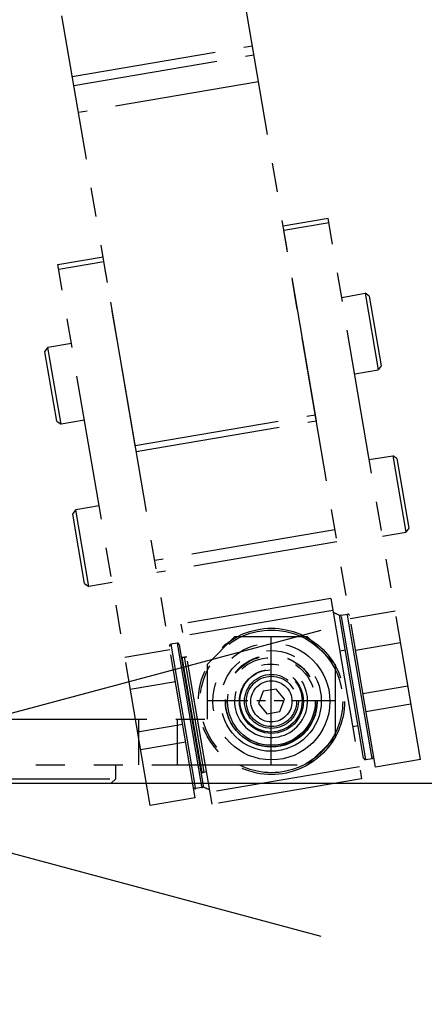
# Model space of a CAD drawing. Header units: millimetres. Extents: x 0 to 7560, y 0 to 5346.
# Tile 170 of 242: x 5322 to 5366, y 2171 to 2279. Entities that reach past the tile are written whole.
import ezdxf

# ---------------------------------------------------------------- set-up
doc = ezdxf.new("R2010")
doc.units = ezdxf.units.MM
doc.linetypes.add('CENTER', pattern=[50.8, 31.75, -6.35, 6.35, -6.35])
doc.linetypes.add('PHANTOM2', pattern=[31.75, 15.875, -3.175, 3.175, -3.175, 3.175, -3.175])
for name, color, linetype in [('DEFAULT_1', 7, 'CENTER'), ('DUMMY_BOLT_M3_8_SWPW_PBL105', 7, 'Continuous'), ('DUMMY_BOLT_M5_10_PBL106', 7, 'Continuous'), ('DUMMY_BOLT_M5_10_PBL107', 7, 'Continuous'), ('DUMMY_BOLT_M5_10_PBL109', 7, 'Continuous'), ('DUMMY_BOLT_M5_10_PBL110', 7, 'Continuous'), ('M2002401_PBL98', 7, 'Continuous'), ('M2002501_PBL1595', 7, 'Continuous'), ('M2003001_PBL1', 7, 'Continuous'), ('M2302101_PBL100', 7, 'Continuous'), ('M2302301_PBL99', 7, 'Continuous'), ('M2302501_PBL108', 7, 'Continuous'), ('M2410502_PBL135', 7, 'Continuous'), ('MISUMI_BD-13_PBL1594', 7, 'Continuous'), ('MISUMI_BD-13_PBL87', 7, 'Continuous'), ('MISUMI_BD-13_PBL88', 7, 'Continuous'), ('NSK_F687ZZ1_PBL101', 7, 'Continuous'), ('NSK_F687ZZ1_PBL102', 7, 'Continuous'), ('NSK_F687ZZ1_PBL1593', 7, 'Continuous')]:
    doc.layers.add(name, color=color, linetype=linetype)
doc.styles.add('ROMANS', font='romans.shx', dxfattribs={"oblique": 10, "bigfont": 'whgtxt.shx'})
doc.dimstyles.new('zeus', dxfattribs={"dimtxt": 30, "dimasz": 25, "dimexe": 1, "dimexo": 1, "dimgap": 10, "dimtad": 1, "dimdsep": 46, "dimtxsty": 'ROMANS', "dimcen": 0, "dimclrd": 1, "dimclre": 1, "dimclrt": 2, "dimazin": 2, "dimtfac": 1, "dimtmove": 0, "dimatfit": 3, "dimfxl": 1, "dimarcsym": 0})

# ---------------------------------------------------------------- blocks, each defined once
blk = doc.blocks.new('_Open30')
at = {"color": 0, "lineweight": -2}
for p, q in [((-1, 0.2679), (0, 0)), ((0, 0), (-1, -0.2679)), ((0, 0), (-1, 0))]:
    blk.add_line(p, q, dxfattribs=at)
blk = doc.blocks.new('*D499')
at = {"color": 1, "lineweight": -2, "ltscale": 0.3, "transparency": 16777216}
for p, q in [((4823.19, 3215.51), (5488.92, 3215.51)), ((5487.92, 3190.51), (5487.92, 2220.51)), ((5356.19, 2195.51), (5488.92, 2195.51))]:
    blk.add_line(p, q, dxfattribs=at)
at = {"color": 1, "ltscale": 0.3, "transparency": 16777216}
for points in [[(5483.76, 3190.51), (5492.09, 3190.51), (5487.92, 3215.51)], [(5483.76, 2220.51), (5492.09, 2220.51), (5487.92, 2195.51)]]:
    blk.add_solid(points, dxfattribs=at)
at = {"layer": 'Defpoints', "color": 0, "ltscale": 0.3, "transparency": 16777216}
for p in [(4822.19, 3215.51), (5355.19, 2195.51), (5487.92, 2195.51)]:
    blk.add_point(p, dxfattribs=at)
at = {"color": 2, "ltscale": 0.3, "transparency": 16777216, "insert": (5462.92, 2725.51), "char_height": 30, "attachment_point": 5, "rotation": 90, "style": 'ROMANS'}
blk.add_mtext('1020', dxfattribs=at)
blk = doc.blocks.new('*D500')
at = {"color": 1, "lineweight": -2, "ltscale": 0.3, "transparency": 16777216}
for p, q in [((5144.15, 3215.51), (5573.06, 3215.51)), ((5572.06, 3190.51), (5572.06, 2070.51)), ((5356.19, 2045.51), (5573.06, 2045.51))]:
    blk.add_line(p, q, dxfattribs=at)
at = {"color": 1, "ltscale": 0.3, "transparency": 16777216}
for points in [[(5567.89, 3190.51), (5576.22, 3190.51), (5572.06, 3215.51)], [(5567.89, 2070.51), (5576.22, 2070.51), (5572.06, 2045.51)]]:
    blk.add_solid(points, dxfattribs=at)
at = {"layer": 'Defpoints', "color": 0, "ltscale": 0.3, "transparency": 16777216}
for p in [(5143.15, 3215.51), (5355.19, 2045.51), (5572.06, 2045.51)]:
    blk.add_point(p, dxfattribs=at)
at = {"color": 2, "ltscale": 0.3, "transparency": 16777216, "insert": (5547.06, 2650.51), "char_height": 30, "attachment_point": 5, "rotation": 90, "style": 'ROMANS'}
blk.add_mtext('1170', dxfattribs=at)
blk = doc.blocks.new('*D501')
at = {"color": 1, "lineweight": -2, "ltscale": 0.3, "transparency": 16777216}
for p, q in [((5144.15, 3215.51), (5658.63, 3215.51)), ((5657.63, 3190.51), (5657.63, 1920.51)), ((5366.31, 1895.51), (5658.63, 1895.51))]:
    blk.add_line(p, q, dxfattribs=at)
at = {"color": 1, "ltscale": 0.3, "transparency": 16777216}
for points in [[(5653.46, 3190.51), (5661.79, 3190.51), (5657.63, 3215.51)], [(5653.46, 1920.51), (5661.79, 1920.51), (5657.63, 1895.51)]]:
    blk.add_solid(points, dxfattribs=at)
at = {"layer": 'Defpoints', "color": 0, "ltscale": 0.3, "transparency": 16777216}
for p in [(5143.15, 3215.51), (5365.31, 1895.51), (5657.63, 1895.51)]:
    blk.add_point(p, dxfattribs=at)
at = {"color": 2, "ltscale": 0.3, "transparency": 16777216, "insert": (5632.63, 2575.51), "char_height": 30, "attachment_point": 5, "rotation": 90, "style": 'ROMANS'}
blk.add_mtext('1320', dxfattribs=at)
blk = doc.blocks.new('A$Cbc2b6dae')
at = {"color": 6, "linetype": 'PHANTOM2', "ltscale": 0.3}
blk.add_line((64, 49), (50, 49), dxfattribs=at)
at = {"layer": 'DEFAULT_1', "color": 6, "linetype": 'PHANTOM2'}
blk.add_line((57, 42), (57, 56), dxfattribs=at)
at = {"layer": 'DUMMY_BOLT_M3_8_SWPW_PBL105', "color": 6, "linetype": 'PHANTOM2'}
for p, q in [((56.12, 50.06), (55.62, 48.71)), ((57.55, 50.3), (56.12, 50.06)), ((58.47, 49.19), (57.55, 50.3)), ((55.62, 48.71), (56.54, 47.6)), ((57.97, 47.84), (58.47, 49.19)), ((56.54, 47.6), (57.97, 47.84))]:
    blk.add_line(p, q, dxfattribs=at)
for radius in [3.5, 2.95, 2.75, 2.25]:
    blk.add_circle((57.04, 48.95), radius, dxfattribs=at)
at = {"layer": 'DUMMY_BOLT_M5_10_PBL106', "color": 6, "linetype": 'PHANTOM2'}
for p, q in [((38.18, 70.33), (35.62, 69.9)), ((35.29, 69.43), (35.62, 69.9)), ((36.58, 61.84), (35.29, 69.43)), ((37.05, 61.52), (35.62, 69.9)), ((36.58, 61.84), (37.05, 61.52)), ((39.61, 61.95), (37.05, 61.52))]:
    blk.add_line(p, q, dxfattribs=at)
at = {"layer": 'DUMMY_BOLT_M5_10_PBL107', "color": 6, "linetype": 'PHANTOM2'}
for p, q in [((67.75, 75.38), (70.32, 75.81)), ((70.78, 75.49), (70.32, 75.81)), ((70.32, 75.81), (71.75, 67.44)), ((70.78, 75.49), (72.07, 67.9)), ((72.07, 67.9), (71.75, 67.44)), ((69.18, 67), (71.75, 67.44))]:
    blk.add_line(p, q, dxfattribs=at)
at = {"layer": 'DUMMY_BOLT_M5_10_PBL109', "color": 6, "linetype": 'PHANTOM2'}
for p, q in [((32.26, 87.18), (32.59, 87.64)), ((35.15, 88.08), (32.59, 87.64)), ((34.02, 79.26), (32.59, 87.64)), ((33.56, 79.59), (32.26, 87.18)), ((36.58, 79.7), (34.02, 79.26)), ((33.56, 79.59), (34.02, 79.26))]:
    blk.add_line(p, q, dxfattribs=at)
at = {"layer": 'DUMMY_BOLT_M5_10_PBL110', "color": 6, "linetype": 'PHANTOM2'}
for p, q in [((64.73, 93.12), (67.29, 93.56)), ((67.75, 93.23), (67.29, 93.56)), ((67.29, 93.56), (68.72, 85.18)), ((67.75, 93.23), (69.05, 85.64)), ((66.16, 84.74), (68.72, 85.18)), ((69.05, 85.64), (68.72, 85.18))]:
    blk.add_line(p, q, dxfattribs=at)
at = {"layer": 'M2002401_PBL98', "color": 6, "linetype": 'PHANTOM2'}
for p, q in [((63.54, 60.2), (47.18, 57.41)), ((63.54, 60.2), (66.91, 40.49)), ((63.77, 58.88), (47.41, 56.09)), ((50.54, 37.7), (47.18, 57.41)), ((64.52, 54.49), (65.11, 54.59)), ((65.93, 46.21), (66.52, 46.31)), ((66.68, 41.81), (50.32, 39.02)), ((66.91, 40.49), (50.54, 37.7))]:
    blk.add_line(p, q, dxfattribs=at)
at = {"layer": 'M2002501_PBL1595', "color": 6, "linetype": 'PHANTOM2'}
for radius in [5, 4.8]:
    blk.add_circle((57.04, 48.95), radius, dxfattribs=at)
at = {"layer": 'M2003001_PBL1', "color": 6, "linetype": 'PHANTOM2'}
for p, q in [((53, 56), (50, 53)), ((61, 56), (53, 56)), ((64, 53), (61, 56)), ((50, 53), (50, 47)), ((64, 53), (64, 45)), ((-4.22, 47), (50, 47)), ((42.48, 47), (42.48, 42)), ((46.73, 47), (46.73, 42)), ((61, 42), (64, 45)), ((-51.28, 42), (61, 42)), ((40, 40.5), (40, 42)), ((-40, 40.5), (40, 40.5)), ((-39.5, 40), (39.5, 40)), ((40, 40.5), (39.5, 40))]:
    blk.add_line(p, q, dxfattribs=at)
for radius in [5.5, 5, 3.4]:
    blk.add_circle((57, 49), radius, dxfattribs=at)
blk.add_arc((57, 49), 4, 165, 105, dxfattribs=at)
at = {"layer": 'M2302101_PBL100', "color": 6, "linetype": 'PHANTOM2'}
for p, q in [((33.68, 96.7), (38.61, 97.54)), ((33.77, 96.21), (38.7, 97.05)), ((48.7, 38.4), (38.7, 97.05)), ((43.77, 37.56), (33.68, 96.7)), ((41, 53.79), (45.93, 54.63)), ((41.6, 50.3), (46.53, 51.14)), ((47.33, 46.44), (42.4, 45.59)), ((47.66, 44.49), (42.73, 43.65)), ((48.7, 38.4), (43.77, 37.56))]:
    blk.add_line(p, q, dxfattribs=at)
at = {"layer": 'M2302301_PBL99', "color": 6, "linetype": 'PHANTOM2'}
for p, q in [((63.26, 101.75), (58.33, 100.91)), ((63.34, 101.25), (58.41, 100.41)), ((73.34, 42.6), (63.26, 101.75)), ((68.42, 41.76), (58.41, 100.41)), ((70.58, 58.83), (65.65, 57.99)), ((71.17, 55.35), (66.24, 54.5)), ((67.04, 49.8), (71.97, 50.64)), ((67.38, 47.86), (72.3, 48.7)), ((73.34, 42.6), (68.42, 41.76))]:
    blk.add_line(p, q, dxfattribs=at)
at = {"layer": 'M2302501_PBL108', "color": 6, "linetype": 'PHANTOM2'}
for p, q in [((61.96, 79.62), (52.95, 132.45)), ((42.13, 76.93), (32.89, 131.06)), ((35.25, 117.26), (54.96, 120.62)), ((35.42, 116.27), (55.13, 119.63)), ((55.64, 116.68), (35.92, 113.31)), ((42.13, 76.93), (61.84, 80.29)), ((42.24, 76.26), (61.96, 79.62)), ((63.99, 67.7), (44.27, 64.34)), ((64.21, 66.4), (44.5, 63.04))]:
    blk.add_line(p, q, dxfattribs=at)
at = {"layer": 'M2410502_PBL135', "color": 6, "linetype": 'PHANTOM2'}
for centre, start, end in [((62, 54), 59.2732, 68.6148), ((52, 44), 240.7703, 249.5394)]:
    blk.add_arc(centre, 5, start, end, dxfattribs=at)
at = {"layer": 'MISUMI_BD-13_PBL1594', "color": 6, "linetype": 'PHANTOM2'}
blk.add_circle((57.04, 48.95), 6.4, dxfattribs=at)
at = {"layer": 'MISUMI_BD-13_PBL87', "color": 6, "linetype": 'PHANTOM2'}
for p, q in [((47.54, 53.82), (47.79, 53.84)), ((47.54, 53.8), (47.54, 53.82)), ((49.69, 41.2), (47.54, 53.82)), ((49.45, 44.1), (48.27, 51)), ((49.69, 41.2), (49.93, 41.27)), ((49.69, 41.23), (49.69, 41.2))]:
    blk.add_line(p, q, dxfattribs=at)
at = {"layer": 'MISUMI_BD-13_PBL88', "color": 6, "linetype": 'PHANTOM2'}
for p, q in [((47.29, 53.78), (47.54, 53.8)), ((47.38, 52.66), (47.29, 53.78)), ((49.45, 41.16), (47.29, 53.78)), ((49.16, 42.25), (49.45, 41.16)), ((49.45, 41.16), (49.69, 41.23))]:
    blk.add_line(p, q, dxfattribs=at)
at = {"layer": 'NSK_F687ZZ1_PBL101', "color": 6, "linetype": 'PHANTOM2'}
for p, q in [((46.73, 55.31), (46.04, 55.19)), ((46.04, 55.19), (48.73, 39.42)), ((46.73, 55.31), (49.42, 39.53)), ((46.96, 55.14), (49.58, 39.76)), ((49.42, 39.53), (48.73, 39.42))]:
    blk.add_line(p, q, dxfattribs=at)
for centre, start, end in [((46.07, 54.99), 99.68, 189.68), ((46.76, 55.11), 9.68, 99.68), ((48.7, 39.61), 189.68, 279.68), ((49.39, 39.73), 279.68, 9.68)]:
    blk.add_arc(centre, 0.2, start, end, dxfattribs=at)
at = {"layer": 'NSK_F687ZZ1_PBL102', "color": 6, "linetype": 'PHANTOM2'}
for p, q in [((67.13, 42.76), (64.51, 58.14)), ((64.67, 58.37), (65.36, 58.48)), ((67.36, 42.59), (64.67, 58.37)), ((68.05, 42.71), (65.36, 58.48)), ((67.36, 42.59), (68.05, 42.71))]:
    blk.add_line(p, q, dxfattribs=at)
for centre, start, end in [((64.7, 58.17), 99.68, 189.68), ((65.39, 58.29), 9.68, 99.68), ((67.33, 42.79), 189.68, 279.68), ((68.02, 42.91), 279.68, 9.68)]:
    blk.add_arc(centre, 0.2, start, end, dxfattribs=at)
at = {"layer": 'NSK_F687ZZ1_PBL1593', "color": 6, "linetype": 'PHANTOM2'}
for radius in [8, 7.8]:
    blk.add_circle((57.04, 48.95), radius, dxfattribs=at)

msp = doc.modelspace()

# ---------------------------------------------------------------- linework, layer by layer
at = {"color": 0}
msp.add_line((5355.187, 2195.505), (6519.429, 2195.505), dxfattribs=at)

# ---------------------------------------------------------------- block references
at = {"ltscale": 0.3}
msp.add_blockref('A$Cbc2b6dae', (5292.687, 2155.505), dxfattribs=at)
at = {"color": 0, "xscale": 62.5, "yscale": 62.5, "zscale": 62.5, "rotation": 180}
msp.add_blockref('_Open30', (5292.687, 2195.505), dxfattribs=at)

# ---------------------------------------------------------------- dimensions: what is measured, and where the dimension line sits
at = {"ltscale": 0.3}
for base, p1, p2, picture, middle in [((5487.923, 2195.505), (4822.187, 3215.505), (5355.187, 2195.505), '*D499', (5487.923, 2725.505)), ((5572.055, 2045.505), (5143.151, 3215.505), (5355.187, 2045.505), '*D500', (5572.055, 2650.505)), ((5657.626, 1895.505), (5143.151, 3215.505), (5365.31, 1895.505), '*D501', (5657.626, 2575.505))]:
    dim = msp.add_linear_dim(base=base, p1=p1, p2=p2, angle=90, dimstyle='zeus', dxfattribs=at)
    dim.commit()
    dim.dimension.update_dxf_attribs({"geometry": picture, "text_midpoint": middle, "dimtype": 160})

doc.saveas('drawing.dxf')
